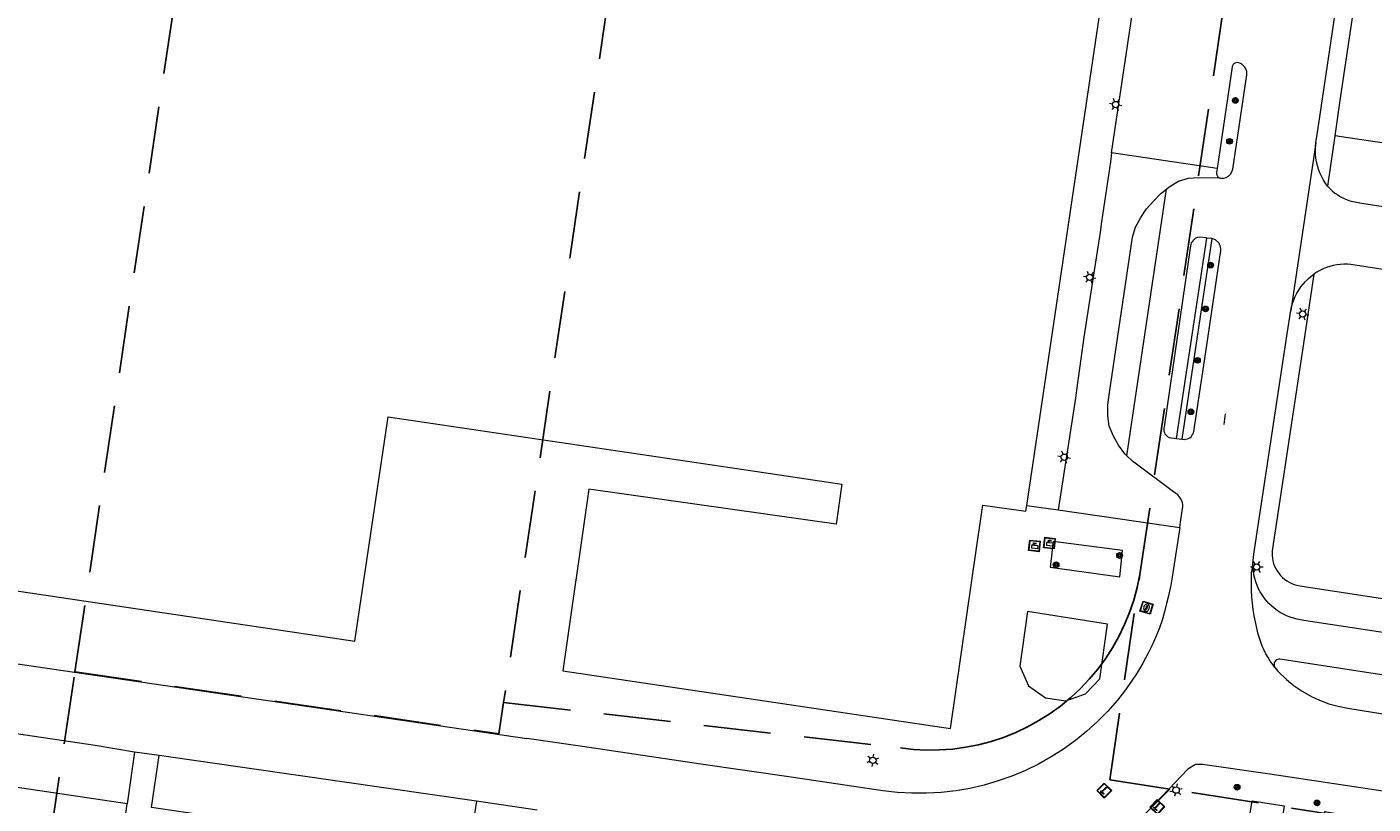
# Model space of a CAD drawing. Header units: metres. Extents: x 89872 to 94585, y 463299 to 469000.
# Tile 81 of 230: x 91252 to 91379, y 464736 to 464809. Entities that reach past the tile are written whole.
import ezdxf
from ezdxf.enums import TextEntityAlignment as Align

# ---------------------------------------------------------------- set-up
doc = ezdxf.new("R2010")
doc.units = ezdxf.units.M
doc.linetypes.add('HIDDEN', pattern=[9.525, 6.35, -3.175])
doc.layers.get('0').update_dxf_attribs({"linetype": 'CONTINUOUS'})
for name, color, linetype, lineweight in [('B-WE-BV-GELEIDECONSTRUCTIE-G', 251, 'CONTINUOUS', 13), ('B-WE-GR-BEPLANTING_CULTUUR-G', 251, 'CONTINUOUS', 13), ('B-WE-GR-BOOM-S', 251, 'CONTINUOUS', 13), ('B-WE-IE-MEUBILAIR_WEGMEUBILAIR_SLAGBOOM-S', 251, 'CONTINUOUS', 13), ('B-WE-IE-TERREINAFSCHEIDING-G', 251, 'CONTINUOUS', 13), ('B-WE-KL-ET_LS_OV_LICHTMAST-S', 251, 'CONTINUOUS', 13), ('B-WE-KL-GAS_PUT-S', 251, 'CONTINUOUS', 13), ('B-WE-KL-POMP-G', 251, 'CONTINUOUS', 13), ('B-WE-OG-TOPOGRAFIE_BEBOUWING-GV', 251, 'CONTINUOUS', 13), ('B-WE-OG-TOPOGRAFIE_HUISNUMMER-T25', 251, 'CONTINUOUS', 13), ('B-WE-OG-TOPOGRAFIE_STRAATNAAM-T18', 251, 'CONTINUOUS', 13), ('B-WE-VH-VERHARDING-GV', 251, 'CONTINUOUS', 13), ('Percelen', 10, 'HIDDEN', 25)]:
    doc.layers.add(name, color=color, linetype=linetype, lineweight=lineweight)
doc.styles.get("Standard").update_dxf_attribs({"font": 'isocp.shx'})

# ---------------------------------------------------------------- blocks, each defined once
blk = doc.blocks.new('Q_BOOM')
for radius in [0.27, 0.18, 0.09]:
    blk.add_circle((0, 0), radius)
blk = doc.blocks.new('Q_SLAGBOOM')
blk.add_lwpolyline([(-0.5, 0.5), (0.5, 0.5), (0.5, -0.5), (-0.5, -0.5)], close=True)
blk.add_lwpolyline([(-0.44, 0.46), (0.44, 0.46, -0.414214), (0.46, 0.44), (0.46, -0.44, -0.414214), (0.44, -0.46), (-0.44, -0.46, -0.414214), (-0.46, -0.44), (-0.46, 0.44), (-0.46, 0.44), (-0.46, 0.45), (-0.46, 0.45), (-0.46, 0.45), (-0.46, 0.45), (-0.46, 0.45), (-0.46, 0.45), (-0.46, 0.46), (-0.46, 0.46), (-0.46, 0.46), (-0.45, 0.46), (-0.45, 0.46), (-0.45, 0.46), (-0.45, 0.46), (-0.45, 0.46), (-0.45, 0.46), (-0.44, 0.46), (-0.44, 0.46)], format="xyb")
for points in [[(-0.29, 0.04), (-0.38, 0.04), (-0.38, 0.1)], [(-0.38, 0.1), (-0.29, 0.1)], [(-0.29, 0.1), (-0.29, 0.2)], [(-0.29, 0.2), (-0.23, 0.2), (-0.23, 0.1)], [(-0.23, 0.04), (-0.23, -0.2), (-0.29, -0.2), (-0.29, 0.04)], [(-0.23, 0.1), (0.37, 0.1), (0.37, 0.04), (-0.23, 0.04)]]:
    blk.add_lwpolyline(points)
blk = doc.blocks.new('Q_GASPUT')
blk.add_lwpolyline([(-0.5, 0.5), (0.5, 0.5), (0.5, -0.5), (-0.5, -0.5)], close=True)
for points in [[(-0.44, 0.46), (0.44, 0.46, -0.414214), (0.46, 0.44), (0.46, -0.44, -0.414214), (0.44, -0.46), (-0.44, -0.46, -0.414214), (-0.46, -0.44), (-0.46, 0.44), (-0.46, 0.44), (-0.46, 0.45), (-0.46, 0.45), (-0.46, 0.45), (-0.46, 0.45), (-0.46, 0.45), (-0.46, 0.45), (-0.46, 0.46), (-0.46, 0.46), (-0.46, 0.46), (-0.45, 0.46), (-0.45, 0.46), (-0.45, 0.46), (-0.45, 0.46), (-0.45, 0.46), (-0.45, 0.46), (-0.44, 0.46), (-0.44, 0.46)], [(-0.34, 0.1, 0.380426), (-0.28, -0.18)], [(-0.01, 0.27, 0.240218), (-0.34, 0.1)], [(-0.19, 0.04, 0.853344), (-0.19, -0.03)], [(0.33, 0.11, 0.240191), (-0.01, 0.27)], [(0.18, -0.03, 0.849746), (0.18, 0.04)], [(0.27, -0.18, 0.380426), (0.33, 0.11)], [(-0.28, -0.18, 0.148452), (0.01, -0.26)], [(0.01, -0.26, 0.131742), (0.27, -0.18)]]:
    blk.add_lwpolyline(points, format="xyb")
for points in [[(-0.19, 0.04), (0.18, 0.04)], [(0.18, -0.03), (-0.19, -0.03)]]:
    blk.add_lwpolyline(points)
blk = doc.blocks.new('Q_LICHTMAST')
for points in [[(-0.26, 0.15), (-0.52, 0.3)], [(0, 0.3), (0, 0.6)], [(0.26, 0.15), (0.52, 0.3)], [(-0.26, -0.15), (-0.52, -0.3)], [(0, -0.3), (0, -0.6)], [(0.26, -0.15), (0.52, -0.3)]]:
    blk.add_lwpolyline(points)
blk.add_circle((0, 0), 0.3)
blk = doc.blocks.new('Q_POMP')
blk.add_lwpolyline([(-0.5, 0.5), (0.5, 0.5), (0.5, -0.5), (-0.5, -0.5)], close=True)
for points in [[(-0.44, 0.46), (0.44, 0.46, -0.414214), (0.46, 0.44), (0.46, -0.44, -0.414214), (0.44, -0.46), (-0.44, -0.46, -0.414214), (-0.46, -0.44), (-0.46, 0.44), (-0.46, 0.44), (-0.46, 0.45), (-0.46, 0.45), (-0.46, 0.45), (-0.46, 0.45), (-0.46, 0.45), (-0.46, 0.45), (-0.46, 0.46), (-0.46, 0.46), (-0.46, 0.46), (-0.45, 0.46), (-0.45, 0.46), (-0.45, 0.46), (-0.45, 0.46), (-0.45, 0.46), (-0.45, 0.46), (-0.44, 0.46), (-0.44, 0.46)], [(0.06, 0.23, 0.277885), (-0.25, 0.23)], [(0.2, -0.11, 0.696855), (0.28, -0.11)]]:
    blk.add_lwpolyline(points, format="xyb")
for points in [[(0.06, 0.05), (0.06, -0.32), (-0.25, -0.32), (-0.25, 0.23)], [(0.06, 0.23), (0.06, 0.12)], [(0.06, 0.12), (0.28, 0.12), (0.28, 0.05)], [(0.2, 0.05), (0.06, 0.05)], [(0.2, -0.11), (0.2, 0.05)], [(0.28, 0.05), (0.28, -0.11)]]:
    blk.add_lwpolyline(points)

msp = doc.modelspace()

# ---------------------------------------------------------------- linework, layer by layer
at = {"layer": 'B-WE-BV-GELEIDECONSTRUCTIE-G'}
msp.add_lwpolyline([(91243.84, 464750), (91291.59, 464743.01), (91298.87, 464741.94)], dxfattribs=at)
at = {"layer": 'B-WE-GR-BEPLANTING_CULTUUR-G'}
for points in [[(91397.49, 464795.6), (91377.76, 464798.51), (91375.22, 464798.88)], [(91364.12, 464795.8), (91364.06, 464795.42), (91364.06, 464795.27), (91364.11, 464795.13), (91364.19, 464795.01), (91364.31, 464794.92)], [(91264.62, 464730.53), (91260.47, 464731.17), (91261.11, 464735.77)]]:
    msp.add_lwpolyline(points, dxfattribs=at)
at = {"layer": 'B-WE-IE-TERREINAFSCHEIDING-G'}
msp.add_line((91360.28, 464770.29), (91363.15, 464789.22), dxfattribs=at)
for points in [[(91354.14, 464797.27), (91354.02, 464796.44), (91353.19, 464790.76), (91353.04, 464789.78), (91351.52, 464779.85), (91350.83, 464774.85), (91350.72, 464774.1), (91349.08, 464763.53)], [(91374.54, 464794.14), (91374.76, 464793.91), (91374.99, 464793.69), (91375.23, 464793.48), (91375.5, 464793.3), (91375.77, 464793.13), (91376.05, 464792.99), (91376.35, 464792.86), (91376.65, 464792.75), (91376.95, 464792.67), (91377.27, 464792.6), (91377.59, 464792.56), (91389.21, 464790.74), (91400.68, 464789.02)], [(91363.6, 464789.17), (91361.99, 464778.45), (91360.76, 464770.22)], [(91422.95, 464779.67), (91387.67, 464785.02), (91376.75, 464786.72), (91376.42, 464786.75), (91376.08, 464786.75), (91375.75, 464786.73), (91375.41, 464786.69), (91375.08, 464786.63), (91374.76, 464786.55), (91374.44, 464786.44), (91374.12, 464786.32), (91373.82, 464786.17), (91373.53, 464786), (91373.25, 464785.82)], [(91404.4, 464724.49), (91360.39, 464731.07), (91360.8, 464734.07), (91366.94, 464733.15), (91367.41, 464736.06), (91370.43, 464735.59), (91369.99, 464732.6), (91373.82, 464732.08), (91374.28, 464735.03), (91377.34, 464734.51), (91376.9, 464731.6), (91387.1, 464730.05), (91387.54, 464733.04), (91390.62, 464732.56), (91390.19, 464729.57)]]:
    msp.add_lwpolyline(points, dxfattribs=at)
at = {"layer": 'B-WE-OG-TOPOGRAFIE_BEBOUWING-GV'}
for points in [[(91346.11, 464763.95), (91351.13, 464797.72), (91356.4, 464833.2)], [(91240.46, 464757.4), (91282.62, 464751.15), (91285.76, 464772.34), (91320.64, 464767.18), (91328.65, 464765.98), (91328.09, 464762.19), (91304.73, 464765.51), (91302.26, 464748.32), (91338.92, 464742.89), (91341.4, 464760.13), (91341.98, 464763.99), (91346.03, 464763.42), (91346.11, 464763.95)], [(91351.66, 464746.15), (91353.01, 464747.57), (91353.76, 464752.74), (91346.18, 464753.93), (91345.45, 464748.78)], [(91345.45, 464748.78), (91346.28, 464746.92), (91347.88, 464745.79), (91349.8, 464745.5), (91351.66, 464746.15)]]:
    msp.add_lwpolyline(points, dxfattribs=at)
at = {"layer": 'B-WE-OG-TOPOGRAFIE_STRAATNAAM-T18'}
msp.add_line((91364.76, 464771.62), (91364.91, 464772.61), dxfattribs=at)
at = {"layer": 'B-WE-VH-VERHARDING-GV'}
for p, q in [((91365.58, 464795.74), (91366.91, 464804.66)), ((91375.22, 464798.88), (91374.54, 464794.14)), ((91364.12, 464795.8), (91354.14, 464797.27)), ((91373.45, 464798.22), (91371.06, 464782.38)), ((91355.59, 464768.66), (91359.33, 464793.85)), ((91363.6, 464789.17), (91363.15, 464789.22)), ((91360.28, 464770.29), (91360.76, 464770.22)), ((91346.11, 464763.95), (91349.08, 464763.53)), ((91349.08, 464763.53), (91360.57, 464761.89)), ((91261.78, 464740.66), (91261.11, 464735.77)), ((91264.11, 464740.33), (91261.78, 464740.66)), ((91294.11, 464736.02), (91264.11, 464740.33)), ((91299.84, 464735.17), (91294.11, 464736.02))]:
    msp.add_line(p, q, dxfattribs=at)
for points in [[(91373.45, 464798.22), (91373.63, 464799.43), (91380.47, 464845.39)], [(91378.89, 464823.58), (91375.73, 464802.43), (91375.22, 464798.88)], [(91354.14, 464797.27), (91355.63, 464807.37), (91356.49, 464813.12)], [(91366.91, 464804.66), (91366.92, 464804.82), (91366.9, 464804.97), (91366.86, 464805.12), (91366.79, 464805.26), (91366.71, 464805.4), (91366.4, 464805.68), (91366.05, 464805.8), (91365.89, 464805.79), (91365.72, 464805.71), (91365.67, 464805.66), (91365.62, 464805.61), (91365.58, 464805.55), (91365.56, 464805.48), (91365.54, 464805.41), (91364.12, 464795.8)], [(91374.54, 464794.14), (91374.33, 464794.44), (91374.14, 464794.74), (91373.97, 464795.06), (91373.82, 464795.39), (91373.7, 464795.73), (91373.59, 464796.08), (91373.51, 464796.43), (91373.45, 464796.78), (91373.41, 464797.14), (91373.4, 464797.5), (91373.41, 464797.86), (91373.45, 464798.22)], [(91359.33, 464793.85), (91359.59, 464794.05), (91360.45, 464794.61), (91361.4, 464794.87), (91362.36, 464794.94), (91364.31, 464794.92)], [(91364.31, 464794.92), (91364.44, 464794.87), (91364.71, 464794.88), (91364.96, 464794.95), (91365.19, 464795.08), (91365.38, 464795.26), (91365.51, 464795.49), (91365.58, 464795.74)], [(91355.59, 464768.66), (91355.39, 464768.85), (91354.79, 464769.66), (91354.3, 464770.51), (91353.92, 464771.46), (91353.77, 464772.44), (91353.79, 464773.46), (91353.9, 464774.42), (91356.11, 464789.31), (91356.4, 464790.26), (91356.9, 464791.15), (91357.43, 464791.97), (91358.11, 464792.71), (91358.8, 464793.43), (91359.33, 464793.85)], [(91363.15, 464789.22), (91363.05, 464789.24), (91362.43, 464789.3), (91362.3, 464789.27), (91362.16, 464789.23), (91362.04, 464789.17), (91361.93, 464789.09), (91361.83, 464788.99), (91361.74, 464788.88), (91361.67, 464788.76), (91361.61, 464788.64), (91361.58, 464788.5), (91359.1, 464771.39), (91359.07, 464771.26), (91359.07, 464771.12), (91359.08, 464770.99), (91359.12, 464770.86), (91359.18, 464770.74), (91359.26, 464770.63), (91359.35, 464770.53), (91359.46, 464770.45), (91359.58, 464770.39), (91360.28, 464770.29)], [(91364.45, 464788.04), (91364.45, 464788.19), (91364.43, 464788.35), (91364.4, 464788.5), (91364.34, 464788.64), (91364.26, 464788.77), (91363.96, 464789.05), (91363.6, 464789.17)], [(91361.9, 464770.95), (91363.12, 464779.1), (91364.45, 464788.04)], [(91373.25, 464785.82), (91372.36, 464779.9), (91369.32, 464759.67), (91369.3, 464759.25)], [(91371.06, 464782.38), (91371.13, 464782.72), (91371.23, 464783.05), (91371.35, 464783.38), (91371.48, 464783.7), (91371.64, 464784.01), (91371.82, 464784.31), (91372.02, 464784.6), (91372.23, 464784.87), (91372.46, 464785.13), (91372.71, 464785.38), (91372.97, 464785.6), (91373.25, 464785.82)], [(91367.59, 464759.36), (91370.74, 464780.17), (91371.06, 464782.38)], [(91360.76, 464770.22), (91360.85, 464770.21), (91360.99, 464770.2), (91361.13, 464770.21), (91361.27, 464770.24), (91361.4, 464770.29), (91361.53, 464770.36), (91361.64, 464770.45), (91361.73, 464770.56), (91361.81, 464770.68), (91361.87, 464770.81), (91361.9, 464770.95)], [(91360.87, 464763.86), (91360.86, 464764.04), (91360.83, 464764.21), (91360.78, 464764.38), (91360.71, 464764.53), (91360.62, 464764.68), (91360.51, 464764.82), (91360.39, 464764.95), (91360.26, 464765.06), (91360.11, 464765.15), (91356.12, 464768.14), (91355.59, 464768.66)], [(91360.57, 464761.89), (91360.64, 464762.37), (91360.87, 464763.86)], [(91360.57, 464761.89), (91359.92, 464757.58), (91359.83, 464757), (91359.72, 464756.43), (91359.6, 464755.85), (91359.47, 464755.28), (91359.33, 464754.71)], [(91355.15, 464759.7), (91348.62, 464760.54), (91348.34, 464758.14)], [(91348.34, 464758.14), (91354.9, 464757.2), (91355.15, 464759.7)], [(91367.49, 464758.41), (91367.51, 464758.76), (91367.59, 464759.36)], [(91369.3, 464759.25), (91369.33, 464758.99), (91369.38, 464758.73), (91369.45, 464758.48), (91369.54, 464758.23), (91369.65, 464758), (91369.78, 464757.77), (91369.93, 464757.55), (91370.1, 464757.35), (91370.29, 464757.16), (91370.49, 464756.99), (91370.7, 464756.84), (91370.92, 464756.7), (91371.16, 464756.59), (91371.4, 464756.49), (91371.65, 464756.42), (91371.91, 464756.36), (91408.34, 464750.8), (91446.95, 464744.88)], [(91367.45, 464754.72), (91367.4, 464755.31), (91367.37, 464755.9), (91367.36, 464756.49), (91367.36, 464757.08), (91367.37, 464757.67), (91367.41, 464757.86), (91367.49, 464758.41)], [(91397.01, 464749.33), (91372.31, 464753.1), (91371.66, 464753.22), (91371.33, 464753.31), (91371, 464753.41), (91370.68, 464753.54), (91370.37, 464753.68), (91370.07, 464753.85), (91369.79, 464754.03), (91369.51, 464754.24), (91369.25, 464754.46), (91369, 464754.7), (91368.77, 464754.95), (91368.55, 464755.22), (91368.36, 464755.5), (91368.18, 464755.79), (91368.02, 464756.09), (91367.88, 464756.41), (91367.76, 464756.73), (91367.66, 464757.06), (91367.59, 464757.39), (91367.54, 464757.73), (91367.5, 464758.07), (91367.49, 464758.41)], [(91359.33, 464754.71), (91359.14, 464753.92), (91358.9, 464753.11), (91358.62, 464752.31), (91358.3, 464751.53), (91357.96, 464750.76), (91357.59, 464750), (91357.08, 464749.06), (91356.54, 464748.15), (91355.96, 464747.26), (91355.34, 464746.4), (91354.68, 464745.57)], [(91369.57, 464748.66), (91369.36, 464748.93), (91369.13, 464749.26), (91368.92, 464749.6), (91368.72, 464749.95), (91368.54, 464750.3), (91368.38, 464750.67), (91368.24, 464751.04), (91368.11, 464751.42), (91368, 464751.81), (91367.85, 464752.38), (91367.73, 464752.96), (91367.61, 464753.54), (91367.52, 464754.13), (91367.45, 464754.72)], [(91261.11, 464735.77), (91194.56, 464745.66), (91195.22, 464750), (91195.31, 464750.56)], [(91261.78, 464740.66), (91258.07, 464741.28), (91195.31, 464750.56)], [(91382.53, 464747.53), (91370.04, 464749.44), (91369.93, 464749.44), (91369.84, 464749.41), (91369.74, 464749.37), (91369.66, 464749.31), (91369.59, 464749.23), (91369.54, 464749.15), (91369.51, 464749.05), (91369.49, 464748.95), (91369.5, 464748.85), (91369.53, 464748.75), (91369.57, 464748.66)], [(91369.57, 464748.66), (91369.63, 464748.58), (91369.85, 464748.29), (91370.68, 464747.51), (91371.39, 464746.92), (91372.15, 464746.4), (91372.95, 464745.94), (91373.79, 464745.55), (91374.65, 464745.23), (91375.54, 464744.98), (91376.45, 464744.81), (91382.9, 464743.77), (91383.4, 464743.69), (91383.51, 464743.68)], [(91354.68, 464745.57), (91353.77, 464744.53), (91352.81, 464743.55), (91351.79, 464742.62), (91350.72, 464741.75), (91349.6, 464740.94), (91348.43, 464740.2), (91347.23, 464739.53), (91345.99, 464738.92), (91344.72, 464738.39), (91343.42, 464737.93), (91342.1, 464737.54), (91340.75, 464737.23), (91339.4, 464737), (91338.02, 464736.85), (91336.65, 464736.77), (91335.27, 464736.77), (91333.89, 464736.85), (91332.52, 464737.01), (91323.86, 464738.28)], [(91323.86, 464738.28), (91315.3, 464739.53), (91304.13, 464741.17), (91298.87, 464741.94)], [(91294.11, 464736.02), (91293.32, 464731), (91263.4, 464735.42), (91264.11, 464740.33)], [(91362.07, 464739.47), (91361.35, 464739.03), (91357.69, 464735.21)], [(91405.6, 464733.05), (91394.05, 464734.82), (91369.1, 464738.58), (91362.73, 464739.47), (91362.07, 464739.47)]]:
    msp.add_lwpolyline(points, dxfattribs=at)
at = {"layer": 'Percelen'}
for p, q in [((91310.87, 464840.7), (91296.68, 464745.35)), ((91253.75, 464732.02), (91256.16, 464748.24)), ((91405.64, 464729.96), (91359.64, 464737.16))]:
    msp.add_line(p, q, dxfattribs=at)
for points in [[(91256.16, 464748.24), (91270.85, 464846.97), (91310.87, 464840.7)], [(91356.81, 464757.42), (91369.6, 464844.23), (91363.33, 464845.19)], [(91296.68, 464745.35), (91334.18, 464741.05), (91335.41, 464740.91), (91336.65, 464740.84), (91337.88, 464740.86), (91339.12, 464740.94), (91340.34, 464741.11), (91341.55, 464741.35), (91342.75, 464741.66), (91343.92, 464742.05), (91345.07, 464742.5), (91346.19, 464743.03), (91347.27, 464743.63), (91348.32, 464744.29), (91349.32, 464745.01), (91350.27, 464745.8), (91351.18, 464746.64), (91352.03, 464747.54), (91352.82, 464748.48), (91353.55, 464749.48), (91354.23, 464750.52), (91354.83, 464751.59), (91355.37, 464752.71), (91355.84, 464753.85), (91356.24, 464755.02), (91356.56, 464756.21), (91356.81, 464757.42)], [(91359.64, 464737.16), (91353.96, 464738.05), (91356.81, 464757.42)], [(91256.16, 464748.24), (91296.24, 464742.37), (91296.68, 464745.35)], [(91359.64, 464737.16), (91355.38, 464732.89), (91348.57, 464726.02), (91346.95, 464715.12), (91346.43, 464711.6), (91345.39, 464704.5), (91345.03, 464702.24), (91344.77, 464700.51), (91344.89, 464700.49)]]:
    msp.add_lwpolyline(points, dxfattribs=at)

# ---------------------------------------------------------------- block references
at = {"layer": 'B-WE-GR-BOOM-S'}
for p, rotation in [((91365.83, 464802.23), 81.51855958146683), ((91365.28, 464798.36), 81.51855958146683), ((91363.49, 464786.67), 81.4645273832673), ((91363.02, 464782.53), 81.46452738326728), ((91362.25, 464777.67), 81.46480829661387), ((91361.63, 464772.81), 81.46480829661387), ((91354.89, 464759.23), 84.20095952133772), ((91348.89, 464758.35), 171.8234092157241), ((91365.99, 464737.33), 172.0540629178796), ((91373.55, 464735.85), 170.4404788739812)]:
    msp.add_blockref('Q_BOOM', p, dxfattribs=dict(at, rotation=rotation))
at = {"layer": 'B-WE-IE-MEUBILAIR_WEGMEUBILAIR_SLAGBOOM-S'}
for p, rotation in [((91353.44, 464737.02), 45.11414270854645), ((91358.45, 464735.48), 46.22539130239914)]:
    msp.add_blockref('Q_SLAGBOOM', p, dxfattribs=dict(at, rotation=rotation))
at = {"layer": 'B-WE-KL-ET_LS_OV_LICHTMAST-S'}
for p, rotation in [((91354.52, 464801.84), 81.59751266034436), ((91352.06, 464785.51), 81.3072188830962), ((91372.19, 464782.05), 81.48674908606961), ((91349.66, 464768.52), 81.20252627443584), ((91367.85, 464758.15), 91.67483798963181), ((91331.57, 464739.88), 171.6636156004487), ((91360.23, 464737.06), 46.22539130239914)]:
    msp.add_blockref('Q_LICHTMAST', p, dxfattribs=dict(at, rotation=rotation))
at = {"layer": 'B-WE-KL-GAS_PUT-S', "rotation": 72.93714282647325}
msp.add_blockref('Q_GASPUT', (91357.44, 464754.3), dxfattribs=at)
at = {"layer": 'B-WE-KL-POMP-G', "rotation": 83.35815766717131}
for p in [(91346.84, 464760.14), (91348.26, 464760.4)]:
    msp.add_blockref('Q_POMP', p, dxfattribs=at)

# ---------------------------------------------------------------- texts
at = {"layer": 'B-WE-OG-TOPOGRAFIE_HUISNUMMER-T25'}
msp.add_text('97A-101', height=0.0025, rotation=-8.4, dxfattribs=at).set_placement((91316.26, 464770.35), align=Align.MIDDLE)
at = {"layer": 'B-WE-OG-TOPOGRAFIE_STRAATNAAM-T18'}
msp.add_text('Niels Bohrweg', height=0.005, rotation=81.3758, dxfattribs=at).set_placement((91364.76, 464771.62), align=Align.MIDDLE)

doc.saveas('drawing.dxf')
